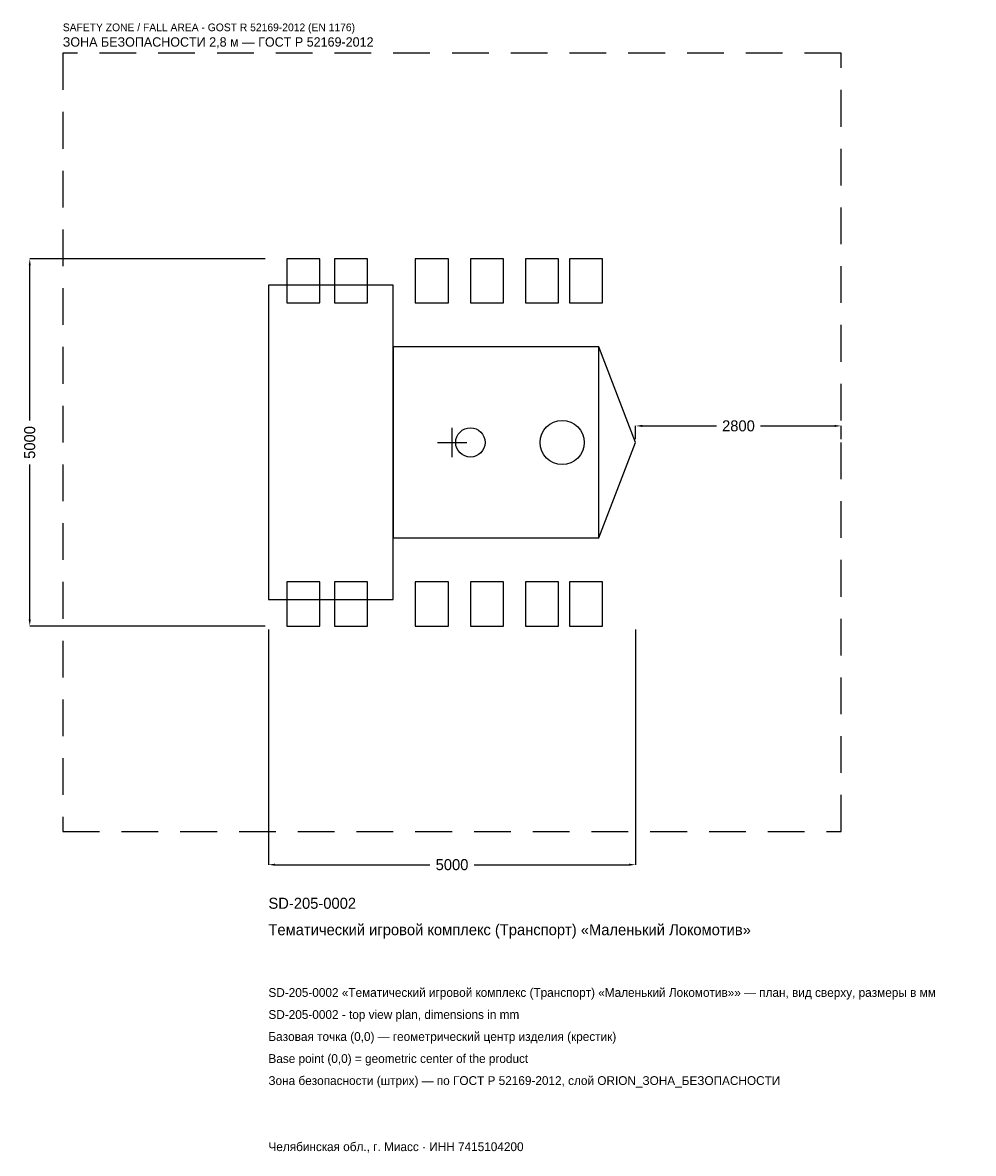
# Model space of a CAD drawing. Header units: metres. Extents: x -5847 to 7099, y -9681 to 5717.
import ezdxf

# ---------------------------------------------------------------- set-up
doc = ezdxf.new("R2010")
doc.units = ezdxf.units.M
doc.linetypes.add('DASHED', pattern=[800, 500, -300])
for name, color, linetype in [('ЗСК_ДАННЫЕ', 3, 'Continuous'), ('ЗСК_ЗОНА_БЕЗОПАСНОСТИ', 1, 'Continuous'), ('ЗСК_КОНТУР', 7, 'Continuous'), ('ЗСК_РАЗМЕРЫ', 8, 'Continuous')]:
    doc.layers.add(name, color=color, linetype=linetype)
doc.dimstyles.new('ORION', dxfattribs={"dimtxt": 150, "dimasz": 90, "dimexe": 1.25, "dimexo": 45, "dimtad": 1, "dimdec": 0, "dimcen": 2.5, "dimazin": 3, "dimtfac": 1, "dimtmove": 0, "dimatfit": 3})

# ---------------------------------------------------------------- blocks, each defined once
blk = doc.blocks.new('_CLOSEDFILLED')
at = {"color": 0, "linetype": 'BYBLOCK'}
blk.add_solid([(-1, 0.16), (0, 0), (-1, -0.16)], dxfattribs=at)
blk = doc.blocks.new('*D1')
for p, q in [((-2500, -2545), (-2500, -5750)), ((2500, -2545), (2500, -5750)), ((-2410, -5750), (-300, -5750)), ((300, -5750), (2410, -5750))]:
    blk.add_line(p, q)
at = {"layer": 'Defpoints'}
for p in [(-2500, -2500), (2500, -2500), (-2500, -5750)]:
    blk.add_point(p, dxfattribs=at)
at = {"layer": 'ЗСК_РАЗМЕРЫ', "xscale": 90, "yscale": 90, "rotation": 180}
blk.add_blockref('_CLOSEDFILLED', (-2500, -5750), dxfattribs=at)
at = {"layer": 'ЗСК_РАЗМЕРЫ', "xscale": 90, "yscale": 90}
blk.add_blockref('_CLOSEDFILLED', (2500, -5750), dxfattribs=at)
at = {"layer": 'ЗСК_РАЗМЕРЫ', "insert": (0, -5750), "char_height": 150, "attachment_point": 5}
blk.add_mtext('5000', dxfattribs=at)
blk = doc.blocks.new('*D2')
for p, q in [((-2545, 2500), (-5750, 2500)), ((-5750, 300), (-5750, 2410)), ((-5750, -2410), (-5750, -300)), ((-2545, -2500), (-5750, -2500))]:
    blk.add_line(p, q)
at = {"layer": 'Defpoints'}
for p in [(-2500, 2500), (-5750, -2500), (-2500, -2500)]:
    blk.add_point(p, dxfattribs=at)
at = {"layer": 'ЗСК_РАЗМЕРЫ', "xscale": 90, "yscale": 90}
for p, rotation in [((-5750, 2500), 90), ((-5750, -2500), 270)]:
    blk.add_blockref('_CLOSEDFILLED', p, dxfattribs=dict(at, rotation=rotation))
at = {"layer": 'ЗСК_РАЗМЕРЫ', "insert": (-5750, 0), "char_height": 150, "attachment_point": 5, "rotation": 90}
blk.add_mtext('5000', dxfattribs=at)
blk = doc.blocks.new('*D3')
for p, q in [((2500, 45), (2500, 225)), ((2590, 225), (3600, 225)), ((4200, 225), (5210, 225)), ((5300, 45), (5300, 225))]:
    blk.add_line(p, q)
at = {"layer": 'Defpoints'}
for p in [(2500, 225), (2500, 0), (5300, 0)]:
    blk.add_point(p, dxfattribs=at)
at = {"layer": 'ЗСК_РАЗМЕРЫ', "xscale": 90, "yscale": 90, "rotation": 180}
blk.add_blockref('_CLOSEDFILLED', (2500, 225), dxfattribs=at)
at = {"layer": 'ЗСК_РАЗМЕРЫ', "xscale": 90, "yscale": 90}
blk.add_blockref('_CLOSEDFILLED', (5300, 225), dxfattribs=at)
at = {"layer": 'ЗСК_РАЗМЕРЫ', "insert": (3900, 225), "char_height": 150, "attachment_point": 5}
blk.add_mtext('2800', dxfattribs=at)
blk = doc.blocks.new('ОРИОН SD-205-0002 Тематический игровой комплекс (Транспорт) Маленький Локомотив')
at = {"layer": 'ЗСК_ЗОНА_БЕЗОПАСНОСТИ', "linetype": 'DASHED'}
blk.add_lwpolyline([(-5300, -5300), (5300, -5300), (5300, 5300), (-5300, 5300)], close=True, dxfattribs=at)
at = {"layer": 'ЗСК_КОНТУР'}
for points in [[(-2250, 1900), (-1800, 1900), (-1800, 2500), (-2250, 2500)], [(-1600, 1900), (-1150, 1900), (-1150, 2500), (-1600, 2500)], [(-500, 1900), (-50, 1900), (-50, 2500), (-500, 2500)], [(250, 1900), (700, 1900), (700, 2500), (250, 2500)], [(1000, 1900), (1450, 1900), (1450, 2500), (1000, 2500)], [(1600, 1900), (2050, 1900), (2050, 2500), (1600, 2500)], [(-2500, -2140), (-800, -2140), (-800, 2140), (-2500, 2140)], [(-800, -1300), (2000, -1300), (2000, 1300), (-800, 1300)], [(-2250, -2500), (-1800, -2500), (-1800, -1900), (-2250, -1900)], [(-1600, -2500), (-1150, -2500), (-1150, -1900), (-1600, -1900)], [(-500, -2500), (-50, -2500), (-50, -1900), (-500, -1900)], [(250, -2500), (700, -2500), (700, -1900), (250, -1900)], [(1000, -2500), (1450, -2500), (1450, -1900), (1000, -1900)], [(1600, -2500), (2050, -2500), (2050, -1900), (1600, -1900)]]:
    blk.add_lwpolyline(points, close=True, dxfattribs=at)
blk.add_lwpolyline([(2000, -1300), (2500, 0), (2000, 1300)], dxfattribs=at)
for centre, radius in [((250, 0), 200), ((1500, 0), 300)]:
    blk.add_circle(centre, radius, dxfattribs=at)
at = {"layer": 'ЗСК_РАЗМЕРЫ'}
for p, q in [((0, -200), (0, 200)), ((-200, 0), (200, 0))]:
    blk.add_line(p, q, dxfattribs=at)
at = {"layer": 'ЗСК_ДАННЫЕ'}
for tag, p in [('АРТИКУЛ', (-2500, -6350)), ('НАИМЕНОВАНИЕ', (-2500, -6710))]:
    blk.add_attdef(tag, p, '', height=150, dxfattribs=at)
at = {"layer": 'ЗСК_ДАННЫЕ', "flags": 1}
for tag, p in [('ПРОИЗВОДИТЕЛЬ', (-2500, -7070)), ('ТЕЛЕФОН', (-2500, -7430)), ('САЙТ', (-2500, -8150)), ('АДРЕС', (-2500, -8510)), ('РЕКВИЗИТЫ', (-2500, -8870)), ('ГАБАРИТЫ', (-2500, -9230)), ('ЗОНА_БЕЗОПАСНОСТИ', (-2500, -9590))]:
    blk.add_attdef(tag, p, '', height=150, dxfattribs=at)
at = {"layer": 'ЗСК_ЗОНА_БЕЗОПАСНОСТИ', "color": 1}
for s, height, p in [('SAFETY ZONE / FALL AREA - GOST R 52169-2012 (EN 1176)', 105, (-5300, 5600)), ('ЗОНА БЕЗОПАСНОСТИ 2,8 м — ГОСТ Р 52169-2012', 127.5, (-5300, 5390))]:
    blk.add_text(s, height=height, dxfattribs=at).set_placement(p)
at = {"layer": 'ЗСК_РАЗМЕРЫ'}
dim = blk.add_linear_dim(base=(-5750, -2500), p1=(-2500, -2500), p2=(-2500, 2500), angle=90, dimstyle='ORION', dxfattribs=at)
dim.commit()
dim.dimension.update_dxf_attribs({"geometry": '*D2', "text_midpoint": (-5750, 0)})
for base, p1, p2, picture, middle in [((2500, 225), (2500, 0), (5300, 0), '*D3', (3900, 225)), ((-2500, -5750), (-2500, -2500), (2500, -2500), '*D1', (0, -5750))]:
    dim = blk.add_linear_dim(base=base, p1=p1, p2=p2, dimstyle='ORION', dxfattribs=at)
    dim.commit()
    dim.dimension.update_dxf_attribs({"geometry": picture, "text_midpoint": middle})

msp = doc.modelspace()

# ---------------------------------------------------------------- block references
msp.add_blockref('ОРИОН SD-205-0002 Тематический игровой комплекс (Транспорт) Маленький Локомотив', (0, 0)).add_auto_attribs({'АРТИКУЛ': 'SD-205-0002', 'НАИМЕНОВАНИЕ': 'Тематический игровой комплекс (Транспорт) «Маленький Локомотив»'})

# ---------------------------------------------------------------- texts
at = {"layer": 'ЗСК_ДАННЫЕ', "color": 3}
for s, p in [('SD-205-0002 «Тематический игровой комплекс (Транспорт) «Маленький Локомотив»» — план, вид сверху, размеры в мм', (-2500, -7550)), ('SD-205-0002 - top view plan, dimensions in mm', (-2500, -7850)), ('Челябинская обл., г. Миасс · ИНН 7415104200', (-2500, -9650))]:
    msp.add_text(s, height=120, dxfattribs=at).set_placement(p)
at = {"layer": 'ЗСК_ДАННЫЕ', "color": 7}
for s, p in [('Базовая точка (0,0) — геометрический центр изделия (крестик)', (-2500, -8150)), ('Base point (0,0) = geometric center of the product', (-2500, -8450))]:
    msp.add_text(s, height=120, dxfattribs=at).set_placement(p)
at = {"layer": 'ЗСК_ДАННЫЕ', "color": 1}
msp.add_text('Зона безопасности (штрих) — по ГОСТ Р 52169-2012, слой ORION_ЗОНА_БЕЗОПАСНОСТИ', height=120, dxfattribs=at).set_placement((-2500, -8750))

doc.saveas('drawing.dxf')
